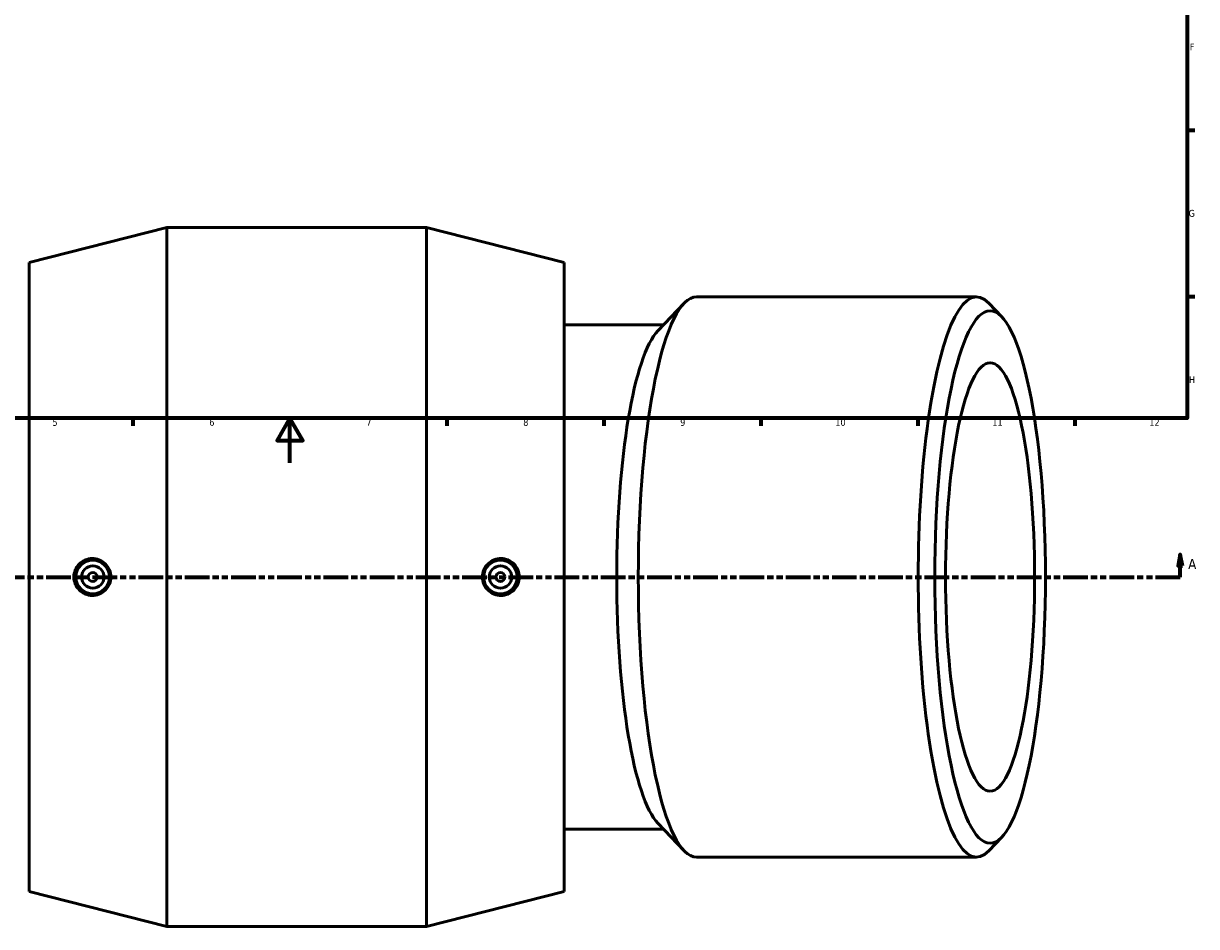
# Model space of a CAD drawing. Header units: millimetres. Extents: x -151 to 1526, y -612 to 1259.
# Tile 4 of 7: x 302 to 825, y -207 to 196. Entities that reach past the tile are written whole.
import ezdxf

# ---------------------------------------------------------------- set-up
doc = ezdxf.new("R2010")
doc.units = ezdxf.units.MM
doc.linetypes.add('DOUBLE_DASH_CHAIN', pattern=[1.2403, 0.6614, -0.0827, 0.1654, -0.0827, 0.1654, -0.0827])
for name, color, linetype, lineweight in [('Border (ANSI)', 7, 'Continuous', 70), ('Section Line (ANSI)', 7, 'DOUBLE_DASH_CHAIN', 70), ('Visible (ANSI)', 7, 'Continuous', 50)]:
    doc.layers.add(name, color=color, linetype=linetype, lineweight=lineweight)
doc.styles.add('Label Text (ANSI)', font='tahoma.ttf')
doc.styles.add('Note Text (ANSI)', font='tahoma.ttf')

# ---------------------------------------------------------------- blocks, each defined once
blk = doc.blocks.new('Borders Default Border')
at = {"layer": 'Border (ANSI)'}
for p, q in [((821, 148.5), (824.45, 148.5)), ((821, 74.25), (824.45, 74.25)), ((350.42, 20), (350.42, 16.55)), ((490.58, 20), (490.58, 16.55)), ((560.67, 20), (560.67, 16.55)), ((630.75, 20), (630.75, 16.55)), ((700.83, 20), (700.83, 16.55)), ((770.92, 20), (770.92, 16.55))]:
    blk.add_line(p, q, dxfattribs=at)
at = {"layer": 'Border (ANSI)', "flags": 128}
for points in [[(20, 20), (20, 574), (821, 574), (821, 20), (20, 20)], [(420.5, 0), (420.5, 20), (414.73, 10), (426.27, 10), (420.5, 20)]]:
    blk.add_lwpolyline(points, dxfattribs=at)
at = {"layer": 'Border (ANSI)', "color": 230, "true_color": 0xff0080, "attachment_point": 7, "style": 'Note Text (ANSI)'}
for s, insert, char_height in [('F', (822.14, 184.1), 3.05), ('G', (821.66, 109.79), 3.05), ('H', (821.81, 35.6), 3.05), ('5', (314.48, 16.49), 3.05), ('6', (384.49, 16.49), 3.05), ('7', (454.6, 16.55), 3.05), ('8', (524.63, 16.48), 3.05), ('9', (594.7, 16.49), 3.05), ('10', (663.96, 16.49), 3.048), ('11', (734.04, 16.55), 3.048), ('12', (804.13, 16.55), 3.048)]:
    blk.add_mtext(s, dxfattribs=dict(at, insert=insert, char_height=char_height))
blk = doc.blocks.new('2dTransSection0')
at = {"layer": 'Section Line (ANSI)', "linetype": 'Continuous'}
for p, q in [((817.95, -40.93), (816.95, -45.93)), ((817.95, -45.93), (817.95, -40.93)), ((818.95, -45.93), (817.95, -40.93)), ((816.95, -45.93), (818.95, -45.93)), ((817.95, -50.93), (817.95, -45.93)), ((806.92, -50.93), (817.95, -50.93))]:
    blk.add_line(p, q, dxfattribs=at)
at = {"layer": 'Section Line (ANSI)', "linetype": 'DOUBLE_DASH_CHAIN', "ltscale": 16.637753}
blk.add_line((270.38, -50.93), (817.95, -50.93), dxfattribs=at)
at = {"layer": 'Section Line (ANSI)', "linetype": 'Continuous', "flags": 128}
blk.add_lwpolyline([(818.95, -45.93), (817.95, -40.93), (816.95, -45.93), (818.95, -45.93)], dxfattribs=at)
at = {"layer": 'Section Line (ANSI)'}
blk.add_solid([(818.95, -45.93), (817.95, -40.93), (816.95, -45.93), (818.95, -45.93)], dxfattribs=at)
at = {"layer": 'Section Line (ANSI)', "insert": (821.42, -47.43), "char_height": 4.57, "attachment_point": 7, "style": 'Label Text (ANSI)'}
blk.add_mtext('A', dxfattribs=at)

msp = doc.modelspace()

# ---------------------------------------------------------------- linework, layer by layer
at = {"layer": 'Visible (ANSI)'}
for p, q in [((304.031, 89.475), (365.531, 105.075)), ((365.531, -206.925), (365.531, 105.075)), ((365.531, 105.075), (481.406, 105.075)), ((481.406, -206.925), (481.406, 105.075)), ((542.906, 89.475), (481.406, 105.075)), ((304.031, -191.325), (304.031, 89.475)), ((542.906, -191.325), (542.906, 89.475)), ((726.939, 74.075), (601.97, 74.075)), ((584.772, 59.004), (596.446, 71.219)), ((738.291, 65.121), (732.463, 71.219)), ((587.229, 61.575), (542.906, 61.575)), ((584.772, -160.854), (596.446, -173.069)), ((587.229, -163.425), (542.906, -163.425)), ((738.291, -166.971), (732.463, -173.069)), ((726.939, -175.925), (601.97, -175.925)), ((304.031, -191.325), (365.531, -206.925)), ((542.906, -191.325), (481.406, -206.925)), ((365.531, -206.925), (481.406, -206.925))]:
    msp.add_line(p, q, dxfattribs=at)
for centre, radius in [((332.469, -50.925), 7.5), ((332.469, -50.925), 5), ((514.469, -50.925), 7.5), ((514.469, -50.925), 5), ((332.469, -50.925), 2), ((514.469, -50.925), 2)]:
    msp.add_circle(centre, radius, dxfattribs=at)
for centre, major_axis, start_param, end_param in [((726.939, -50.925), (0, 125), 6.0689947, 9.6389685), ((601.97, -50.925), (0, -125), 3.1415927, 6.2831853), ((589.744, -50.925), (0, -112.5), 3.3557832, 6.0689947)]:
    msp.add_ellipse(centre, major_axis=major_axis, ratio=0.2079117, start_param=start_param, end_param=end_param, dxfattribs=at)
for major_axis in [(0, -118.76), (0, -95.587)]:
    msp.add_ellipse((733.042, -50.925), major_axis=major_axis, ratio=0.2079117, dxfattribs=at)
for points, knots in [([(332.169, -59.18), (331.152, -59.166), (330.065, -58.95), (328.058, -58.095), (327.14, -57.455), (325.7, -55.989), (325.078, -55.069), (324.252, -53.052), (324.048, -51.954), (324.048, -49.896), (324.252, -48.798), (325.078, -46.781), (325.7, -45.862), (327.14, -44.395), (328.058, -43.755), (330.065, -42.9), (331.152, -42.684), (333.219, -42.655), (334.34, -42.852), (336.407, -43.69), (337.354, -44.331), (338.829, -45.806), (339.465, -46.729), (340.313, -48.765), (340.524, -49.878), (340.524, -51.972), (340.313, -53.085), (339.465, -55.121), (338.829, -56.044), (337.354, -57.519), (336.407, -58.16), (334.34, -58.998), (333.219, -59.195), (332.169, -59.18)], [0, 0, 0, 0, 0.314577, 0.314577, 0.629154, 0.629154, 0.937981, 0.937981, 1.2468081, 1.2468081, 1.5556352, 1.5556352, 1.8644622, 1.8644622, 2.1790392, 2.1790392, 2.4936162, 2.4936162, 2.8186327, 2.8186327, 3.1436492, 3.1436492, 3.4578427, 3.4578427, 3.7720361, 3.7720361, 4.0862295, 4.0862295, 4.400423, 4.400423, 4.7254395, 4.7254395, 5.050456, 5.050456, 5.050456, 5.050456]), ([(514.769, -59.18), (513.719, -59.195), (512.598, -58.998), (510.53, -58.16), (509.583, -57.519), (508.108, -56.044), (507.472, -55.121), (506.625, -53.085), (506.414, -51.972), (506.414, -49.878), (506.625, -48.765), (507.472, -46.729), (508.108, -45.806), (509.583, -44.331), (510.53, -43.69), (512.598, -42.852), (513.719, -42.655), (515.785, -42.684), (516.873, -42.9), (518.879, -43.755), (519.798, -44.395), (521.237, -45.862), (521.859, -46.781), (522.685, -48.798), (522.889, -49.896), (522.889, -51.954), (522.685, -53.052), (521.859, -55.069), (521.237, -55.989), (519.798, -57.455), (518.879, -58.095), (516.873, -58.95), (515.785, -59.166), (514.769, -59.18)], [0, 0, 0, 0, 0.3250165, 0.3250165, 0.650033, 0.650033, 0.9642265, 0.9642265, 1.2784199, 1.2784199, 1.5926133, 1.5926133, 1.9068068, 1.9068068, 2.2318233, 2.2318233, 2.5568398, 2.5568398, 2.8714168, 2.8714168, 3.1859938, 3.1859938, 3.4948208, 3.4948208, 3.8036479, 3.8036479, 4.112475, 4.112475, 4.421302, 4.421302, 4.735879, 4.735879, 5.050456, 5.050456, 5.050456, 5.050456])]:
    msp.add_open_spline(points, degree=3, knots=knots, dxfattribs=at)

# ---------------------------------------------------------------- block references
msp.add_blockref('Borders Default Border', (0, 0))
at = {"layer": 'Section Line (ANSI)'}
msp.add_blockref('2dTransSection0', (0, 0), dxfattribs=at)

doc.saveas('drawing.dxf')
